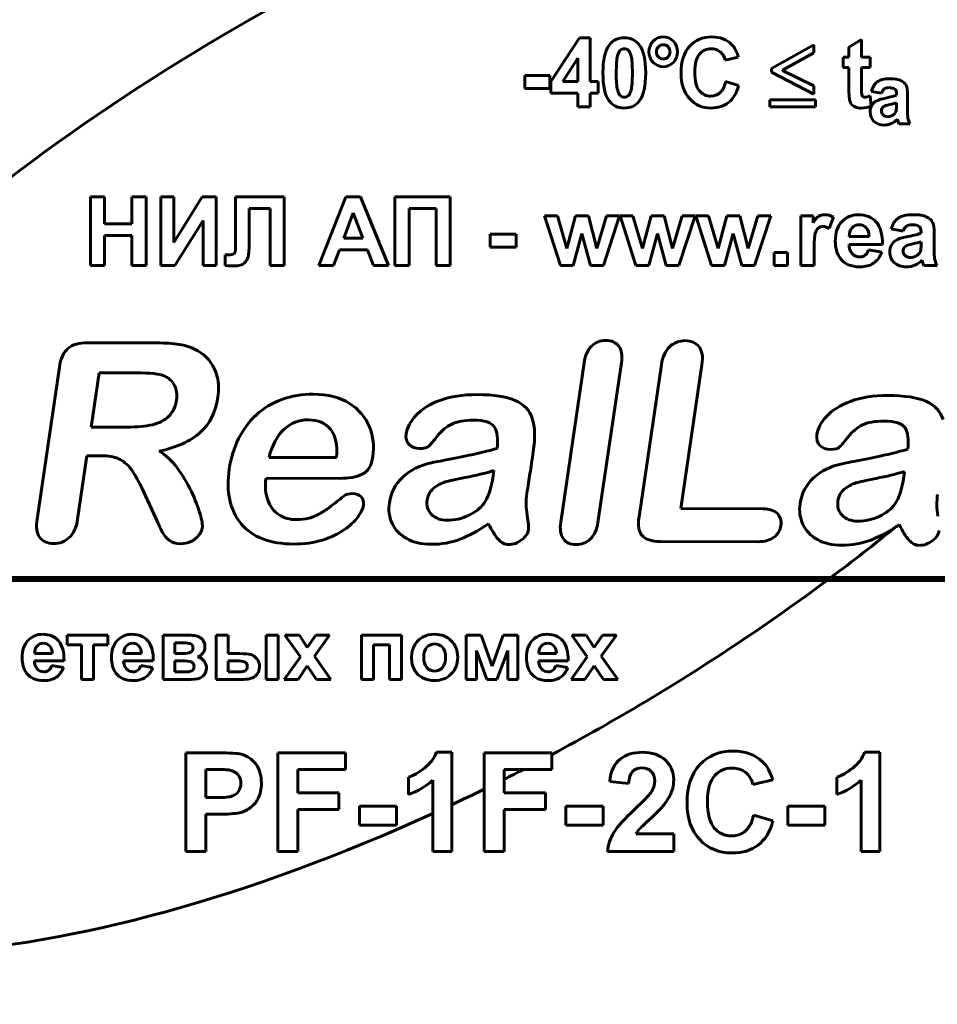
# Model space of a CAD drawing. Header units: millimetres. Extents: x -33 to 42, y -68 to 47.
# Tile 6 of 8: x -5 to 26, y -10 to 23. Entities that reach past the tile are written whole.
import ezdxf

# ---------------------------------------------------------------- set-up
doc = ezdxf.new("R2010")
doc.units = ezdxf.units.MM
doc.linetypes.add('K5LT_BASIC', pattern=[0])

msp = doc.modelspace()

# ---------------------------------------------------------------- linework, layer by layer
at = {"color": 150, "linetype": 'K5LT_BASIC', "lineweight": 60, "true_color": 0x0080ff}
for p, q in [((13.781, 22.421), (12.837, 20.972)), ((14.133, 22.421), (13.781, 22.421)), ((14.133, 20.973), (14.133, 22.421)), ((23.135, 22.37), (22.718, 22.112)), ((23.135, 21.785), (23.135, 22.37)), ((21.552, 22.194), (20.154, 21.4)), ((20.513, 21.35), (21.552, 21.926)), ((21.552, 21.926), (21.552, 22.194)), ((22.718, 22.112), (22.718, 21.785)), ((13.727, 21.751), (13.228, 20.973)), ((13.727, 20.973), (13.727, 21.751)), ((18.614, 21.676), (19.05, 21.785)), ((22.718, 21.785), (22.525, 21.785)), ((22.525, 21.785), (22.525, 21.438)), ((23.422, 21.785), (23.135, 21.785)), ((23.422, 21.438), (23.422, 21.785)), ((20.154, 21.4), (20.154, 21.28)), ((20.154, 21.28), (21.552, 20.557)), ((20.513, 21.343), (20.513, 21.35)), ((21.552, 20.829), (20.513, 21.343)), ((22.525, 21.438), (22.718, 21.438)), ((22.718, 21.438), (22.718, 20.715)), ((23.135, 20.769), (23.135, 21.438)), ((23.135, 21.438), (23.422, 21.438)), ((12.8, 21.177), (11.976, 21.177)), ((11.976, 21.177), (11.976, 20.741)), ((12.8, 20.741), (12.8, 21.177)), ((12.837, 20.972), (12.837, 20.591)), ((13.228, 20.973), (13.727, 20.973)), ((14.404, 20.973), (14.133, 20.973)), ((14.404, 20.591), (14.404, 20.973)), ((19.056, 20.836), (18.629, 20.973)), ((11.976, 20.741), (12.8, 20.741)), ((12.837, 20.591), (13.727, 20.591)), ((13.727, 20.591), (13.727, 20.133)), ((14.133, 20.591), (14.404, 20.591)), ((14.133, 20.133), (14.133, 20.591)), ((21.552, 20.557), (21.552, 20.829)), ((23.461, 20.645), (23.798, 20.583)), ((21.612, 20.369), (20.094, 20.369)), ((20.094, 20.369), (20.094, 20.133)), ((21.612, 20.133), (21.612, 20.369)), ((23.456, 20.157), (23.421, 20.496)), ((24.297, 20.56), (24.297, 20.521)), ((24.297, 20.191), (24.297, 20.269)), ((24.657, 20.049), (24.663, 20.502)), ((13.727, 20.133), (14.133, 20.133)), ((20.094, 20.133), (21.612, 20.133)), ((24.373, 19.567), (24.741, 19.567)), ((-1.965, 17.15), (-2.432, 17.15)), ((-2.432, 17.15), (-2.432, 14.871)), ((-1.965, 16.253), (-1.965, 17.15)), ((-1.055, 17.15), (-1.055, 16.253)), ((-0.588, 17.15), (-1.055, 17.15)), ((-0.588, 14.871), (-0.588, 17.15)), ((0.338, 17.15), (-0.097, 17.15)), ((-0.097, 17.15), (-0.097, 14.871)), ((1.273, 17.15), (0.338, 15.633)), ((0.338, 15.633), (0.338, 17.15)), ((1.738, 17.15), (1.273, 17.15)), ((1.738, 14.871), (1.738, 17.15)), ((3.997, 17.15), (2.38, 17.15)), ((2.38, 17.15), (2.38, 15.851)), ((3.997, 14.871), (3.997, 17.15)), ((6.034, 17.15), (5.137, 14.871)), ((6.528, 17.15), (6.034, 17.15)), ((7.453, 14.871), (6.528, 17.15)), ((9.5, 17.15), (7.665, 17.15)), ((7.665, 17.15), (7.665, 14.871)), ((9.5, 14.871), (9.5, 17.15)), ((2.837, 16.765), (3.53, 16.765)), ((2.837, 15.792), (2.837, 16.765)), ((3.53, 16.765), (3.53, 14.871)), ((8.133, 16.765), (9.033, 16.765)), ((8.133, 14.871), (8.133, 16.765)), ((9.033, 16.765), (9.033, 14.871)), ((0.367, 14.871), (1.302, 16.364)), ((1.302, 16.364), (1.302, 14.871)), ((6.277, 16.619), (5.966, 15.775)), ((6.598, 15.775), (6.277, 16.619)), ((13.05, 16.523), (12.62, 16.523)), ((12.62, 16.523), (13.149, 14.871)), ((13.363, 15.44), (13.05, 16.523)), ((13.652, 16.523), (13.363, 15.44)), ((14.078, 16.523), (13.652, 16.523)), ((14.356, 15.44), (14.078, 16.523)), ((14.676, 16.523), (14.356, 15.44)), ((14.575, 14.871), (15.112, 16.523)), ((15.112, 16.523), (14.676, 16.523)), ((15.128, 16.523), (15.657, 14.871)), ((15.558, 16.523), (15.128, 16.523)), ((15.871, 15.44), (15.558, 16.523)), ((16.16, 16.523), (15.871, 15.44)), ((16.587, 16.523), (16.16, 16.523)), ((16.864, 15.44), (16.587, 16.523)), ((17.184, 16.523), (16.864, 15.44)), ((17.083, 14.871), (17.621, 16.523)), ((17.621, 16.523), (17.184, 16.523)), ((18.066, 16.523), (17.636, 16.523)), ((17.636, 16.523), (18.165, 14.871)), ((18.38, 15.44), (18.066, 16.523)), ((18.668, 16.523), (18.38, 15.44)), ((19.095, 16.523), (18.668, 16.523)), ((19.373, 15.44), (19.095, 16.523)), ((19.692, 16.523), (19.373, 15.44)), ((19.591, 14.871), (20.129, 16.523)), ((20.129, 16.523), (19.692, 16.523)), ((21.53, 16.523), (21.121, 16.523)), ((21.121, 16.523), (21.121, 14.871)), ((21.53, 16.289), (21.53, 16.523)), ((22.067, 16.095), (22.204, 16.476)), ((-1.055, 16.253), (-1.965, 16.253)), ((24.117, 16.084), (24.517, 16.014)), ((-1.965, 14.871), (-1.965, 15.868)), ((-1.965, 15.868), (-1.055, 15.868)), ((-1.055, 15.868), (-1.055, 14.871)), ((2.38, 15.851), (2.382, 15.459)), ((5.966, 15.775), (6.598, 15.775)), ((10.818, 15.915), (10.818, 15.479)), ((11.689, 15.915), (10.818, 15.915)), ((11.689, 15.479), (11.689, 15.915)), ((13.579, 14.871), (13.863, 15.934)), ((13.863, 15.934), (14.15, 14.871)), ((16.087, 14.871), (16.371, 15.934)), ((16.371, 15.934), (16.659, 14.871)), ((18.596, 14.871), (18.879, 15.934)), ((18.879, 15.934), (19.167, 14.871)), ((22.729, 15.836), (23.388, 15.836)), ((25.11, 15.988), (25.11, 15.944)), ((25.539, 15.413), (25.546, 15.923)), ((5.632, 14.871), (5.824, 15.39)), ((5.824, 15.39), (6.75, 15.39)), ((6.75, 15.39), (6.949, 14.871)), ((10.818, 15.479), (11.689, 15.479)), ((21.562, 14.871), (21.562, 15.381)), ((22.72, 15.568), (23.826, 15.568)), ((23.804, 15.32), (23.362, 15.393)), ((25.11, 15.574), (25.11, 15.661)), ((2.135, 15.229), (2.031, 15.231)), ((2.031, 15.231), (2.031, 14.874)), ((20.241, 15.307), (20.241, 14.871)), ((20.682, 15.307), (20.241, 15.307)), ((20.682, 14.871), (20.682, 15.307)), ((-2.432, 14.871), (-1.965, 14.871)), ((-1.055, 14.871), (-0.588, 14.871)), ((-0.097, 14.871), (0.367, 14.871)), ((1.302, 14.871), (1.738, 14.871)), ((3.53, 14.871), (3.997, 14.871)), ((5.137, 14.871), (5.632, 14.871)), ((6.949, 14.871), (7.453, 14.871)), ((7.665, 14.871), (8.133, 14.871)), ((9.033, 14.871), (9.5, 14.871)), ((13.149, 14.871), (13.579, 14.871)), ((14.15, 14.871), (14.575, 14.871)), ((15.657, 14.871), (16.087, 14.871)), ((16.659, 14.871), (17.083, 14.871)), ((18.165, 14.871), (18.596, 14.871)), ((19.167, 14.871), (19.591, 14.871)), ((20.241, 14.871), (20.682, 14.871)), ((21.121, 14.871), (21.562, 14.871)), ((25.201, 14.871), (25.639, 14.871)), ((-0.332, 12.309), (-2.518, 12.314)), ((-3.461, 11.503), (-4.202, 6.466)), ((13.939, 11.648), (13.161, 6.361)), ((14.397, 6.358), (15.175, 11.645)), ((16.5, 11.58), (15.758, 6.538)), ((17.143, 6.813), (17.844, 11.577)), ((-2.144, 11.317), (-2.409, 9.517)), ((-0.903, 11.315), (-2.144, 11.317)), ((-2.409, 9.517), (-1.205, 9.515)), ((-2.858, 6.463), (-2.549, 8.566)), ((-2.549, 8.566), (-2.078, 8.565)), ((3.492, 8.513), (5.732, 8.508)), ((10.921, 7.903), (10.947, 8.076)), ((24.539, 7.873), (24.564, 8.047)), ((3.39, 7.821), (5.806, 7.816)), ((-0.677, 7.379), (-0.268, 6.494)), ((19.868, 6.807), (17.143, 6.813)), ((16.462, 5.724), (19.708, 5.717)), ((-17.265, 4.433), (21.991, 4.433)), ((22.125, 4.533), (-17.214, 4.533)), ((21.991, 4.433), (35.179, 4.433)), ((35.179, 4.533), (22.125, 4.533)), ((-1.857, 2.616), (-3.201, 2.616)), ((-3.201, 2.616), (-3.201, 2.302)), ((-1.857, 2.302), (-1.857, 2.616)), ((-0.023, 2.616), (-0.023, 1.148)), ((0.839, 2.616), (-0.023, 2.616)), ((1.739, 2.616), (1.739, 1.148)), ((2.131, 2.616), (1.739, 2.616)), ((2.131, 2.005), (2.131, 2.616)), ((3.791, 2.616), (3.398, 2.616)), ((3.398, 2.616), (3.398, 1.148)), ((3.791, 1.148), (3.791, 2.616)), ((4.496, 2.616), (4.016, 2.616)), ((4.016, 2.616), (4.529, 1.904)), ((4.758, 2.212), (4.496, 2.616)), ((5.037, 2.616), (4.758, 2.212)), ((4.994, 1.92), (5.498, 2.616)), ((5.498, 2.616), (5.037, 2.616)), ((7.878, 2.616), (6.557, 2.616)), ((6.557, 2.616), (6.557, 1.148)), ((7.878, 1.148), (7.878, 2.616)), ((10.52, 2.616), (10.03, 2.616)), ((10.03, 2.616), (10.03, 1.148)), ((10.885, 1.593), (10.52, 2.616)), ((11.257, 2.616), (10.885, 1.593)), ((11.744, 2.616), (11.257, 2.616)), ((11.744, 1.148), (11.744, 2.616)), ((14.007, 2.616), (13.527, 2.616)), ((13.527, 2.616), (14.04, 1.904)), ((14.27, 2.212), (14.007, 2.616)), ((14.549, 2.616), (14.27, 2.212)), ((14.505, 1.92), (15.009, 2.616)), ((15.009, 2.616), (14.549, 2.616)), ((-3.201, 2.302), (-2.726, 2.302)), ((-2.726, 2.302), (-2.726, 1.148)), ((-2.333, 2.302), (-1.857, 2.302)), ((-2.333, 1.148), (-2.333, 2.302)), ((0.625, 2.367), (0.37, 2.367)), ((0.37, 2.367), (0.37, 2.005)), ((6.95, 2.302), (7.486, 2.302)), ((6.95, 1.148), (6.95, 2.302)), ((7.486, 2.302), (7.486, 1.148)), ((-4.283, 2.005), (-3.697, 2.005)), ((-1.323, 2.005), (-0.737, 2.005)), ((0.37, 2.005), (0.625, 2.005)), ((2.527, 2.005), (2.131, 2.005)), ((10.365, 1.148), (10.365, 2.114)), ((10.365, 2.114), (10.711, 1.148)), ((11.048, 1.148), (11.409, 2.114)), ((11.409, 2.114), (11.409, 1.148)), ((12.435, 2.005), (13.021, 2.005)), ((-4.291, 1.767), (-3.307, 1.767)), ((-1.331, 1.767), (-0.347, 1.767)), ((0.572, 1.77), (0.37, 1.77)), ((0.37, 1.77), (0.37, 1.396)), ((2.131, 1.767), (2.131, 1.396)), ((2.387, 1.767), (2.131, 1.767)), ((4.529, 1.904), (3.993, 1.148)), ((5.544, 1.148), (4.994, 1.92)), ((12.428, 1.767), (13.411, 1.767)), ((14.04, 1.904), (13.504, 1.148)), ((15.055, 1.148), (14.505, 1.92)), ((-3.327, 1.546), (-3.72, 1.612)), ((-0.368, 1.546), (-0.76, 1.612)), ((0.37, 1.396), (0.682, 1.396)), ((2.131, 1.396), (2.498, 1.396)), ((4.454, 1.148), (4.758, 1.603)), ((4.758, 1.603), (5.065, 1.148)), ((13.391, 1.546), (12.998, 1.612)), ((13.965, 1.148), (14.27, 1.603)), ((14.27, 1.603), (14.576, 1.148)), ((-2.726, 1.148), (-2.333, 1.148)), ((-0.023, 1.148), (0.914, 1.148)), ((1.739, 1.148), (2.581, 1.148)), ((3.398, 1.148), (3.791, 1.148)), ((3.993, 1.148), (4.454, 1.148)), ((5.065, 1.148), (5.544, 1.148)), ((6.557, 1.148), (6.95, 1.148)), ((7.486, 1.148), (7.878, 1.148)), ((10.03, 1.148), (10.365, 1.148)), ((10.711, 1.148), (11.048, 1.148)), ((11.409, 1.148), (11.744, 1.148)), ((13.504, 1.148), (13.965, 1.148)), ((14.576, 1.148), (15.055, 1.148)), ((0.736, -1.284), (0.736, -4.551)), ((1.794, -1.284), (0.736, -1.284)), ((6.025, -1.284), (3.78, -1.284)), ((3.78, -1.284), (3.78, -4.551)), ((6.025, -1.836), (6.025, -1.284)), ((9.547, -1.265), (9.04, -1.265)), ((9.547, -3.005), (9.547, -1.265)), ((12.87, -1.284), (10.625, -1.284)), ((10.625, -1.284), (10.625, -2.488)), ((12.87, -1.339), (12.87, -1.284)), ((23.744, -1.265), (23.237, -1.265)), ((23.744, -4.551), (23.744, -1.265)), ((12.87, -1.836), (12.87, -1.339)), ((1.715, -1.836), (1.398, -1.836)), ((1.398, -1.836), (1.398, -2.767)), ((4.442, -1.836), (6.025, -1.836)), ((4.442, -2.611), (4.442, -1.836)), ((11.286, -1.836), (11.924, -1.836)), ((11.286, -2.16), (11.286, -1.836)), ((11.924, -1.836), (12.87, -1.836)), ((8.114, -2.091), (8.114, -2.662)), ((8.922, -2.185), (8.922, -3.294)), ((11.286, -2.611), (11.286, -2.16)), ((14.785, -2.234), (15.411, -2.296)), ((19.536, -2.338), (20.189, -2.182)), ((22.311, -2.091), (22.311, -2.662)), ((23.119, -2.185), (23.119, -4.551)), ((5.81, -2.611), (4.442, -2.611)), ((5.81, -3.164), (5.81, -2.611)), ((10.625, -2.488), (10.625, -4.551)), ((12.655, -2.611), (11.286, -2.611)), ((12.655, -3.164), (12.655, -2.611)), ((1.398, -2.767), (1.758, -2.767)), ((4.442, -3.164), (5.81, -3.164)), ((4.442, -4.551), (4.442, -3.164)), ((6.49, -3.054), (6.49, -3.679)), ((7.722, -3.054), (6.49, -3.054)), ((7.722, -3.679), (7.722, -3.054)), ((9.547, -4.551), (9.547, -3.005)), ((11.286, -3.164), (12.655, -3.164)), ((11.286, -4.551), (11.286, -3.164)), ((14.566, -3.054), (13.334, -3.054)), ((13.334, -3.054), (13.334, -3.679)), ((14.566, -3.679), (14.566, -3.054)), ((20.687, -3.054), (20.687, -3.679)), ((21.919, -3.054), (20.687, -3.054)), ((21.919, -3.679), (21.919, -3.054)), ((1.398, -3.319), (1.827, -3.319)), ((1.398, -4.551), (1.398, -3.319)), ((8.922, -3.294), (8.922, -4.551)), ((20.198, -3.542), (19.559, -3.346)), ((6.49, -3.679), (7.722, -3.679)), ((13.334, -3.679), (14.566, -3.679)), ((20.687, -3.679), (21.919, -3.679)), ((16.907, -3.971), (15.662, -3.971)), ((16.907, -4.551), (16.907, -3.971)), ((0.736, -4.551), (1.398, -4.551)), ((3.78, -4.551), (4.442, -4.551)), ((8.922, -4.551), (9.547, -4.551)), ((10.625, -4.551), (11.286, -4.551)), ((14.712, -4.551), (16.907, -4.551)), ((23.119, -4.551), (23.744, -4.551))]:
    msp.add_line(p, q, dxfattribs=at)
for points, knots in [([(36.079, 21.937), (36.492, 23.955), (36.261, 25.754), (31.285, 33.222), (16.14, 30.986), (-3.611, 19.175), (-7.967, 15.754), (-11.326, 12.328)], [0.6896931, 0.6896931, 0.6896931, 0.6896931, 0.75, 0.75, 1, 1, 1.0865, 1.0865, 1.0865, 1.0865]), ([(15.766, 22.187), (15.647, 22.345), (15.481, 22.424), (15.058, 22.424), (14.894, 22.346), (14.775, 22.19)], [0, 0, 0, 0, 1.5, 1.5, 3, 3, 3, 3]), ([(16.226, 22.309), (16.134, 22.213), (16.088, 22.095), (16.088, 21.958), (16.088, 21.822), (16.134, 21.705), (16.226, 21.608)], [0, 0, 0, 0, 2, 2, 2, 4, 4, 4, 4]), ([(15.403, 22.011), (15.364, 22.045), (15.32, 22.062), (15.22, 22.062), (15.175, 22.045), (15.137, 22.011)], [0, 0, 0, 0, 1.5, 1.5, 3, 3, 3, 3]), ([(16.401, 22.126), (16.357, 22.079), (16.335, 22.023), (16.335, 21.958), (16.335, 21.893), (16.357, 21.837), (16.401, 21.79)], [0, 0, 0, 0, 2, 2, 2, 4, 4, 4, 4]), ([(16.722, 22.126), (16.678, 22.172), (16.624, 22.195), (16.499, 22.195), (16.446, 22.172), (16.401, 22.126)], [0, 0, 0, 0, 1.5, 1.5, 3, 3, 3, 3]), ([(16.401, 21.79), (16.446, 21.744), (16.499, 21.721), (16.624, 21.721), (16.678, 21.744), (16.722, 21.79)], [0, 0, 0, 0, 1.5, 1.5, 3, 3, 3, 3]), ([(15.137, 20.504), (15.176, 20.471), (15.22, 20.454), (15.32, 20.454), (15.364, 20.471), (15.404, 20.505)], [0, 0, 0, 0, 1.5, 1.5, 3, 3, 3, 3]), ([(22.79, 20.234), (22.818, 20.192), (22.862, 20.158), (22.983, 20.105), (23.051, 20.092), (23.126, 20.092)], [0, 0, 0, 0, 1.5, 1.5, 3, 3, 3, 3]), ([(12.22, 9.798), (12.132, 10.073), (11.942, 10.273), (11.359, 10.527), (10.942, 10.592), (10.398, 10.593)], [0, 0, 0, 0, 1.5, 1.5, 3, 3, 3, 3]), ([(25.838, 9.768), (25.75, 10.043), (25.56, 10.243), (24.976, 10.497), (24.559, 10.562), (24.015, 10.563)], [0, 0, 0, 0, 1.5, 1.5, 3, 3, 3, 3]), ([(22.769, 10.369), (22.424, 10.239), (22.16, 10.074), (21.791, 9.669), (21.685, 9.46), (21.653, 9.247)], [0, 0, 0, 0, 1.5, 1.5, 3, 3, 3, 3]), ([(21.191, 6.29), (21.289, 6.078), (21.45, 5.911), (21.893, 5.663), (22.161, 5.6), (22.48, 5.6)], [0, 0, 0, 0, 1.5, 1.5, 3, 3, 3, 3]), ([(-17.265, 4.433), (-19.06, 0.901), (-19.377, -2.272), (-14.48, -9.622), (-3.27, -8.858), (8.922, -3.294)], [0.1544456, 0.1544456, 0.1544456, 0.1544456, 0.25, 0.25, 0.4598296, 0.4598296, 0.4598296, 0.4598296]), ([(12.87, -1.339), (13.907, -0.785), (14.947, -0.198), (15.984, 0.422), (18.121, 1.7), (20.13, 3.047), (21.991, 4.433)], [0.48233284, 0.48233284, 0.48233284, 0.48233284, 0.5, 0.5, 0.5, 0.53641054, 0.53641054, 0.53641054, 0.53641054]), ([(1.367, 2.232), (1.367, 2.361), (1.323, 2.457), (1.147, 2.584), (1.015, 2.616), (0.839, 2.616)], [0, 0, 0, 0, 1.5, 1.5, 3, 3, 3, 3]), ([(8.979, 2.647), (8.833, 2.647), (8.702, 2.615), (8.466, 2.487), (8.375, 2.396), (8.31, 2.274)], [0, 0, 0, 0, 1.5, 1.5, 3, 3, 3, 3]), ([(8.722, 2.214), (8.653, 2.136), (8.618, 2.025), (8.618, 1.733), (8.653, 1.621), (8.722, 1.544)], [0, 0, 0, 0, 1.5, 1.5, 3, 3, 3, 3]), ([(3.237, -2.289), (3.237, -2.029), (3.174, -1.817), (2.921, -1.488), (2.765, -1.382), (2.578, -1.332)], [0, 0, 0, 0, 1.5, 1.5, 3, 3, 3, 3])]:
    msp.add_open_spline(points, degree=3, knots=knots, dxfattribs=at)
for points in [[(16.562, 22.453), (16.431, 22.453), (16.319, 22.405), (16.226, 22.309)], [(16.897, 22.308), (16.804, 22.405), (16.692, 22.453), (16.562, 22.453)], [(17.036, 21.958), (17.036, 22.094), (16.99, 22.211), (16.897, 22.308)], [(18.175, 22.453), (17.869, 22.453), (17.622, 22.348), (17.434, 22.138)], [(18.826, 22.205), (18.659, 22.37), (18.442, 22.453), (18.175, 22.453)], [(19.05, 21.785), (19, 21.968), (18.926, 22.108), (18.826, 22.205)], [(14.775, 22.19), (14.632, 22.002), (14.561, 21.692), (14.561, 21.262)], [(15.137, 22.011), (15.098, 21.977), (15.067, 21.917), (15.046, 21.829)], [(15.499, 21.81), (15.473, 21.91), (15.441, 21.977), (15.403, 22.011)], [(15.979, 21.257), (15.979, 21.69), (15.908, 22.001), (15.766, 22.187)], [(16.789, 21.958), (16.789, 22.023), (16.767, 22.079), (16.722, 22.126)], [(16.722, 21.79), (16.767, 21.837), (16.789, 21.893), (16.789, 21.958)], [(16.897, 21.608), (16.99, 21.705), (17.036, 21.822), (17.036, 21.958)], [(17.434, 22.138), (17.247, 21.928), (17.153, 21.633), (17.153, 21.254)], [(17.607, 21.288), (17.607, 21.559), (17.658, 21.755), (17.759, 21.876)], [(17.759, 21.876), (17.859, 21.998), (17.991, 22.058), (18.153, 22.058)], [(18.153, 22.058), (18.27, 22.058), (18.37, 22.024), (18.452, 21.956)], [(18.452, 21.956), (18.534, 21.888), (18.588, 21.794), (18.614, 21.676)], [(15.046, 21.829), (15.017, 21.716), (15.003, 21.525), (15.003, 21.257)], [(15.537, 21.257), (15.537, 21.525), (15.524, 21.709), (15.499, 21.81)], [(16.226, 21.608), (16.319, 21.511), (16.431, 21.463), (16.562, 21.463)], [(16.562, 21.463), (16.692, 21.463), (16.804, 21.511), (16.897, 21.608)], [(14.561, 21.262), (14.561, 20.824), (14.626, 20.519), (14.756, 20.348)], [(15.003, 21.257), (15.003, 20.989), (15.016, 20.805), (15.041, 20.705)], [(15.494, 20.687), (15.522, 20.799), (15.537, 20.989), (15.537, 21.257)], [(15.764, 20.325), (15.907, 20.514), (15.979, 20.825), (15.979, 21.257)], [(17.153, 21.254), (17.153, 20.895), (17.246, 20.612), (17.433, 20.405)], [(17.756, 20.673), (17.657, 20.795), (17.607, 21), (17.607, 21.288)], [(18.629, 20.973), (18.592, 20.806), (18.531, 20.684), (18.447, 20.606)], [(23.658, 20.963), (23.565, 20.895), (23.499, 20.788), (23.461, 20.645)], [(24.071, 21.067), (23.888, 21.067), (23.75, 21.032), (23.658, 20.963)], [(24.442, 21.005), (24.36, 21.046), (24.237, 21.067), (24.071, 21.067)], [(24.613, 20.849), (24.58, 20.912), (24.523, 20.964), (24.442, 21.005)], [(15.041, 20.705), (15.067, 20.604), (15.099, 20.538), (15.137, 20.504)], [(15.404, 20.505), (15.442, 20.539), (15.473, 20.599), (15.494, 20.687)], [(18.144, 20.489), (17.985, 20.489), (17.856, 20.55), (17.756, 20.673)], [(18.447, 20.606), (18.363, 20.528), (18.261, 20.489), (18.144, 20.489)], [(18.728, 20.277), (18.881, 20.399), (18.99, 20.585), (19.056, 20.836)], [(22.718, 20.715), (22.718, 20.559), (22.722, 20.456), (22.731, 20.406)], [(23.144, 20.532), (23.138, 20.554), (23.135, 20.633), (23.135, 20.769)], [(23.798, 20.583), (23.821, 20.652), (23.851, 20.701), (23.888, 20.728)], [(23.888, 20.728), (23.925, 20.756), (23.977, 20.77), (24.043, 20.77)], [(24.043, 20.77), (24.141, 20.77), (24.208, 20.754), (24.244, 20.721)], [(24.244, 20.721), (24.279, 20.689), (24.297, 20.635), (24.297, 20.56)], [(24.663, 20.502), (24.663, 20.671), (24.646, 20.786), (24.613, 20.849)], [(14.756, 20.348), (14.886, 20.177), (15.057, 20.092), (15.27, 20.092)], [(15.27, 20.092), (15.481, 20.092), (15.646, 20.17), (15.764, 20.325)], [(17.433, 20.405), (17.62, 20.198), (17.858, 20.095), (18.149, 20.095)], [(18.149, 20.095), (18.383, 20.095), (18.576, 20.156), (18.728, 20.277)], [(22.731, 20.406), (22.742, 20.333), (22.761, 20.277), (22.79, 20.234)], [(23.181, 20.476), (23.161, 20.491), (23.149, 20.51), (23.144, 20.532)], [(23.252, 20.454), (23.224, 20.454), (23.2, 20.462), (23.181, 20.476)], [(23.421, 20.496), (23.347, 20.468), (23.291, 20.454), (23.252, 20.454)], [(23.64, 20.335), (23.571, 20.3), (23.518, 20.25), (23.48, 20.186)], [(23.936, 20.425), (23.807, 20.399), (23.708, 20.369), (23.64, 20.335)], [(24.297, 20.521), (24.23, 20.491), (24.109, 20.459), (23.936, 20.425)], [(24.297, 20.269), (24.249, 20.252), (24.174, 20.232), (24.07, 20.209)], [(23.126, 20.092), (23.249, 20.092), (23.359, 20.113), (23.456, 20.157)], [(23.48, 20.186), (23.442, 20.121), (23.423, 20.047), (23.423, 19.964)], [(23.423, 19.964), (23.423, 19.839), (23.465, 19.735), (23.548, 19.653)], [(23.868, 20.142), (23.819, 20.106), (23.795, 20.06), (23.795, 20.005)], [(23.795, 20.005), (23.795, 19.95), (23.814, 19.904), (23.853, 19.864)], [(24.07, 20.209), (23.967, 20.186), (23.899, 20.164), (23.868, 20.142)], [(24.194, 19.874), (24.238, 19.909), (24.268, 19.951), (24.282, 20.002)], [(24.282, 20.002), (24.292, 20.035), (24.297, 20.099), (24.297, 20.191)], [(24.675, 19.764), (24.663, 19.825), (24.657, 19.92), (24.657, 20.049)], [(23.548, 19.653), (23.631, 19.571), (23.745, 19.53), (23.89, 19.53)], [(23.853, 19.864), (23.892, 19.825), (23.941, 19.805), (24.002, 19.805)], [(24.002, 19.805), (24.068, 19.805), (24.133, 19.828), (24.194, 19.874)], [(24.12, 19.579), (24.193, 19.612), (24.26, 19.66), (24.324, 19.725)], [(24.324, 19.725), (24.327, 19.718), (24.331, 19.703), (24.337, 19.68)], [(24.337, 19.68), (24.351, 19.63), (24.363, 19.592), (24.373, 19.567)], [(24.741, 19.567), (24.709, 19.637), (24.687, 19.702), (24.675, 19.764)], [(23.89, 19.53), (23.971, 19.53), (24.048, 19.547), (24.12, 19.579)], [(21.72, 16.507), (21.664, 16.472), (21.6, 16.4), (21.53, 16.289)], [(21.912, 16.558), (21.841, 16.558), (21.777, 16.541), (21.72, 16.507)], [(22.204, 16.476), (22.11, 16.531), (22.013, 16.558), (21.912, 16.558)], [(22.483, 16.325), (22.338, 16.17), (22.266, 15.956), (22.266, 15.682)], [(23.032, 16.558), (22.811, 16.558), (22.627, 16.481), (22.483, 16.325)], [(23.621, 16.315), (23.477, 16.477), (23.28, 16.558), (23.032, 16.558)], [(24.35, 16.442), (24.24, 16.364), (24.162, 16.245), (24.117, 16.084)], [(24.842, 16.558), (24.625, 16.558), (24.461, 16.519), (24.35, 16.442)], [(25.283, 16.489), (25.186, 16.535), (25.039, 16.558), (24.842, 16.558)], [(25.487, 16.314), (25.447, 16.385), (25.379, 16.443), (25.283, 16.489)], [(21.599, 15.934), (21.624, 16.022), (21.658, 16.082), (21.701, 16.116)], [(21.701, 16.116), (21.744, 16.15), (21.797, 16.167), (21.859, 16.167)], [(21.859, 16.167), (21.923, 16.167), (21.992, 16.143), (22.067, 16.095)], [(22.821, 16.119), (22.758, 16.05), (22.727, 15.955), (22.729, 15.836)], [(23.059, 16.224), (22.963, 16.224), (22.884, 16.189), (22.821, 16.119)], [(23.289, 16.125), (23.226, 16.191), (23.15, 16.224), (23.059, 16.224)], [(23.388, 15.836), (23.385, 15.962), (23.352, 16.059), (23.289, 16.125)], [(23.826, 15.568), (23.833, 15.904), (23.764, 16.152), (23.621, 16.315)], [(24.517, 16.014), (24.545, 16.092), (24.58, 16.146), (24.625, 16.177)], [(24.625, 16.177), (24.669, 16.209), (24.73, 16.224), (24.809, 16.224)], [(24.809, 16.224), (24.925, 16.224), (25.005, 16.206), (25.048, 16.17)], [(25.048, 16.17), (25.089, 16.133), (25.11, 16.073), (25.11, 15.988)], [(25.546, 15.923), (25.546, 16.113), (25.526, 16.243), (25.487, 16.314)], [(2.808, 15.209), (2.827, 15.319), (2.837, 15.514), (2.837, 15.792)], [(21.562, 15.381), (21.562, 15.661), (21.575, 15.846), (21.599, 15.934)], [(22.266, 15.682), (22.266, 15.452), (22.321, 15.262), (22.431, 15.112)], [(24.329, 15.735), (24.248, 15.696), (24.185, 15.64), (24.14, 15.567)], [(24.681, 15.837), (24.528, 15.808), (24.411, 15.774), (24.329, 15.735)], [(25.11, 15.944), (25.031, 15.911), (24.887, 15.875), (24.681, 15.837)], [(2.382, 15.459), (2.382, 15.358), (2.365, 15.294), (2.331, 15.268)], [(22.827, 15.266), (22.759, 15.338), (22.724, 15.439), (22.72, 15.568)], [(23.362, 15.393), (23.338, 15.311), (23.302, 15.251), (23.255, 15.214)], [(24.14, 15.567), (24.095, 15.494), (24.072, 15.411), (24.072, 15.318)], [(24.6, 15.518), (24.543, 15.477), (24.514, 15.426), (24.514, 15.364)], [(24.514, 15.364), (24.514, 15.303), (24.537, 15.25), (24.583, 15.206)], [(24.841, 15.594), (24.719, 15.568), (24.638, 15.542), (24.6, 15.518)], [(25.11, 15.661), (25.054, 15.642), (24.964, 15.62), (24.841, 15.594)], [(24.988, 15.216), (25.041, 15.256), (25.076, 15.304), (25.093, 15.361)], [(25.093, 15.361), (25.105, 15.398), (25.11, 15.469), (25.11, 15.574)], [(25.56, 15.093), (25.546, 15.162), (25.539, 15.269), (25.539, 15.413)], [(2.331, 15.268), (2.298, 15.242), (2.232, 15.229), (2.135, 15.229)], [(2.671, 14.951), (2.744, 15.013), (2.789, 15.099), (2.808, 15.209)], [(22.431, 15.112), (22.57, 14.924), (22.786, 14.83), (23.077, 14.83)], [(23.081, 15.158), (22.98, 15.158), (22.895, 15.194), (22.827, 15.266)], [(23.255, 15.214), (23.208, 15.176), (23.15, 15.158), (23.081, 15.158)], [(23.536, 14.955), (23.658, 15.039), (23.747, 15.16), (23.804, 15.32)], [(24.072, 15.318), (24.072, 15.177), (24.121, 15.06), (24.22, 14.968)], [(24.583, 15.206), (24.629, 15.161), (24.688, 15.139), (24.759, 15.139)], [(24.759, 15.139), (24.839, 15.139), (24.915, 15.165), (24.988, 15.216)], [(24.901, 14.885), (24.987, 14.922), (25.067, 14.976), (25.143, 15.05)], [(25.143, 15.05), (25.146, 15.042), (25.151, 15.025), (25.158, 14.999)], [(25.639, 14.871), (25.601, 14.95), (25.574, 15.024), (25.56, 15.093)], [(2.031, 14.874), (2.175, 14.864), (2.273, 14.859), (2.328, 14.859)], [(2.328, 14.859), (2.484, 14.859), (2.598, 14.889), (2.671, 14.951)], [(23.077, 14.83), (23.26, 14.83), (23.413, 14.872), (23.536, 14.955)], [(24.22, 14.968), (24.319, 14.876), (24.455, 14.83), (24.626, 14.83)], [(24.626, 14.83), (24.723, 14.83), (24.815, 14.849), (24.901, 14.885)], [(25.158, 14.999), (25.175, 14.943), (25.189, 14.9), (25.201, 14.871)], [(-3.175, 12.123), (-3.324, 11.995), (-3.419, 11.788), (-3.461, 11.503)], [(-2.518, 12.314), (-2.807, 12.314), (-3.026, 12.251), (-3.175, 12.123)], [(0.436, 12.269), (0.225, 12.296), (-0.031, 12.308), (-0.332, 12.309)], [(0.993, 12.114), (0.833, 12.192), (0.647, 12.244), (0.436, 12.269)], [(1.491, 11.742), (1.354, 11.903), (1.189, 12.027), (0.993, 12.114)], [(14.186, 12.201), (14.058, 12.076), (13.975, 11.892), (13.939, 11.648)], [(14.66, 12.387), (14.471, 12.388), (14.314, 12.326), (14.186, 12.201)], [(15.085, 12.201), (14.987, 12.324), (14.847, 12.387), (14.66, 12.387)], [(15.175, 11.645), (15.211, 11.892), (15.181, 12.077), (15.085, 12.201)], [(16.773, 12.182), (16.631, 12.048), (16.539, 11.847), (16.5, 11.58)], [(17.284, 12.382), (17.085, 12.382), (16.914, 12.315), (16.773, 12.182)], [(17.745, 12.183), (17.639, 12.315), (17.485, 12.381), (17.284, 12.382)], [(17.844, 11.577), (17.884, 11.847), (17.85, 12.05), (17.745, 12.183)], [(1.772, 11.181), (1.721, 11.394), (1.627, 11.58), (1.491, 11.742)], [(0.009, 11.215), (-0.137, 11.281), (-0.441, 11.314), (-0.903, 11.315)], [(0.353, 10.903), (0.28, 11.042), (0.166, 11.146), (0.009, 11.215)], [(1.798, 10.504), (1.833, 10.743), (1.824, 10.969), (1.772, 11.181)], [(0.423, 10.423), (0.449, 10.604), (0.427, 10.764), (0.353, 10.903)], [(1.207, 9.336), (1.529, 9.626), (1.726, 10.016), (1.798, 10.504)], [(4.959, 10.605), (4.588, 10.606), (4.241, 10.547), (3.919, 10.43)], [(6.156, 10.301), (5.841, 10.503), (5.442, 10.604), (4.959, 10.605)], [(10.398, 10.593), (9.911, 10.594), (9.497, 10.53), (9.152, 10.399)], [(24.015, 10.563), (23.529, 10.565), (23.114, 10.5), (22.769, 10.369)], [(0.168, 9.876), (0.303, 10.008), (0.388, 10.19), (0.423, 10.423)], [(3.919, 10.43), (3.596, 10.314), (3.315, 10.145), (3.074, 9.926)], [(6.819, 9.52), (6.692, 9.839), (6.473, 10.099), (6.156, 10.301)], [(9.152, 10.399), (8.806, 10.269), (8.543, 10.103), (8.358, 9.901)], [(-0.378, 9.595), (-0.15, 9.65), (0.032, 9.744), (0.168, 9.876)], [(3.074, 9.926), (2.834, 9.706), (2.637, 9.442), (2.483, 9.135)], [(8.358, 9.901), (8.174, 9.698), (8.067, 9.49), (8.036, 9.276)], [(12.253, 8.708), (12.32, 9.16), (12.308, 9.525), (12.22, 9.798)], [(-1.205, 9.515), (-0.883, 9.514), (-0.607, 9.541), (-0.378, 9.595)], [(4.794, 9.756), (4.485, 9.757), (4.217, 9.652), (3.989, 9.444)], [(5.528, 9.444), (5.361, 9.651), (5.116, 9.755), (4.794, 9.756)], [(6.933, 8.545), (6.982, 8.876), (6.943, 9.201), (6.819, 9.52)], [(9.081, 9.228), (9.22, 9.402), (9.375, 9.53), (9.546, 9.616)], [(9.546, 9.616), (9.717, 9.703), (9.959, 9.745), (10.273, 9.744)], [(10.273, 9.744), (10.639, 9.743), (10.868, 9.668), (10.963, 9.517)], [(10.963, 9.517), (11.057, 9.367), (11.087, 9.131), (11.055, 8.809)], [(22.699, 9.199), (22.837, 9.372), (22.992, 9.5), (23.164, 9.587)], [(23.164, 9.587), (23.334, 9.673), (23.577, 9.715), (23.89, 9.714)], [(23.89, 9.714), (24.256, 9.714), (24.485, 9.638), (24.58, 9.487)], [(24.58, 9.487), (24.674, 9.338), (24.704, 9.101), (24.672, 8.78)], [(-0.154, 8.718), (0.431, 8.839), (0.884, 9.044), (1.207, 9.336)], [(3.989, 9.444), (3.76, 9.234), (3.594, 8.923), (3.492, 8.513)], [(5.732, 8.508), (5.764, 8.925), (5.695, 9.237), (5.528, 9.444)], [(8.036, 9.276), (8.016, 9.139), (8.049, 9.026), (8.138, 8.939)], [(8.792, 8.888), (8.846, 8.942), (8.943, 9.056), (9.081, 9.228)], [(21.653, 9.247), (21.633, 9.11), (21.666, 8.997), (21.755, 8.91)], [(22.409, 8.858), (22.463, 8.913), (22.561, 9.027), (22.699, 9.199)], [(2.483, 9.135), (2.328, 8.827), (2.225, 8.492), (2.172, 8.132)], [(8.138, 8.939), (8.225, 8.851), (8.339, 8.806), (8.478, 8.806)], [(8.478, 8.806), (8.631, 8.806), (8.736, 8.833), (8.792, 8.888)], [(21.755, 8.91), (21.843, 8.821), (21.957, 8.777), (22.096, 8.776)], [(22.096, 8.776), (22.249, 8.776), (22.353, 8.803), (22.409, 8.858)], [(-2.078, 8.565), (-1.84, 8.565), (-1.647, 8.532), (-1.5, 8.469)], [(0.448, 8.162), (0.266, 8.406), (0.065, 8.593), (-0.154, 8.718)], [(6.578, 7.95), (6.77, 8.041), (6.888, 8.239), (6.933, 8.545)], [(10.305, 8.62), (10.075, 8.569), (9.801, 8.513), (9.481, 8.45)], [(11.055, 8.809), (10.784, 8.735), (10.534, 8.673), (10.305, 8.62)], [(12.143, 7.981), (12.174, 8.179), (12.211, 8.423), (12.253, 8.708)], [(23.923, 8.591), (23.693, 8.539), (23.419, 8.484), (23.099, 8.42)], [(24.672, 8.78), (24.402, 8.706), (24.152, 8.644), (23.923, 8.591)], [(-1.5, 8.469), (-1.351, 8.407), (-1.214, 8.29), (-1.086, 8.121)], [(0.915, 7.382), (0.785, 7.658), (0.629, 7.917), (0.448, 8.162)], [(8.88, 8.331), (8.493, 8.252), (8.176, 8.095), (7.926, 7.86)], [(9.481, 8.45), (9.16, 8.388), (8.96, 8.349), (8.88, 8.331)], [(22.497, 8.301), (22.11, 8.223), (21.793, 8.065), (21.544, 7.831)], [(23.099, 8.42), (22.778, 8.358), (22.577, 8.319), (22.497, 8.301)], [(-1.086, 8.121), (-0.96, 7.951), (-0.823, 7.704), (-0.677, 7.379)], [(2.172, 8.132), (2.059, 7.367), (2.191, 6.76), (2.565, 6.312)], [(5.806, 7.816), (6.129, 7.815), (6.387, 7.861), (6.578, 7.95)], [(7.926, 7.86), (7.677, 7.625), (7.529, 7.341), (7.48, 7.007)], [(10.127, 7.871), (9.77, 7.798), (9.523, 7.746), (9.385, 7.711)], [(10.947, 8.076), (10.757, 8.011), (10.482, 7.943), (10.127, 7.871)], [(10.62, 6.991), (10.759, 7.176), (10.859, 7.479), (10.921, 7.903)], [(12.039, 7.315), (12.078, 7.559), (12.112, 7.781), (12.143, 7.981)], [(23.744, 7.841), (23.388, 7.769), (23.14, 7.716), (23.002, 7.681)], [(24.564, 8.047), (24.374, 7.981), (24.1, 7.913), (23.744, 7.841)], [(24.238, 6.962), (24.376, 7.146), (24.476, 7.449), (24.539, 7.873)], [(3.452, 7.088), (3.374, 7.3), (3.352, 7.544), (3.39, 7.821)], [(8.975, 7.51), (8.84, 7.412), (8.76, 7.273), (8.733, 7.095)], [(9.385, 7.711), (9.247, 7.678), (9.111, 7.611), (8.975, 7.51)], [(21.544, 7.831), (21.294, 7.595), (21.146, 7.312), (21.097, 6.978)], [(23.002, 7.681), (22.865, 7.648), (22.728, 7.581), (22.593, 7.481)], [(1.203, 6.635), (1.14, 6.857), (1.044, 7.105), (0.915, 7.382)], [(5.97, 7.23), (5.795, 7.087), (5.653, 6.975), (5.543, 6.891)], [(6.252, 7.31), (6.135, 7.311), (6.041, 7.284), (5.97, 7.23)], [(6.546, 7.206), (6.477, 7.275), (6.379, 7.31), (6.252, 7.31)], [(6.621, 6.916), (6.639, 7.041), (6.613, 7.137), (6.546, 7.206)], [(12.049, 6.598), (12.008, 6.847), (12.005, 7.086), (12.039, 7.315)], [(22.593, 7.481), (22.458, 7.382), (22.377, 7.243), (22.351, 7.065)], [(25.666, 6.568), (25.626, 6.817), (25.622, 7.056), (25.656, 7.285)], [(3.821, 6.61), (3.654, 6.717), (3.531, 6.876), (3.452, 7.088)], [(5.543, 6.891), (5.435, 6.808), (5.319, 6.73), (5.192, 6.657)], [(6.433, 6.53), (6.541, 6.677), (6.605, 6.807), (6.621, 6.916)], [(7.48, 7.007), (7.443, 6.761), (7.475, 6.532), (7.573, 6.32)], [(8.733, 7.095), (8.706, 6.909), (8.754, 6.752), (8.877, 6.622)], [(10.105, 6.584), (10.327, 6.689), (10.499, 6.826), (10.62, 6.991)], [(21.097, 6.978), (21.061, 6.731), (21.092, 6.502), (21.191, 6.29)], [(22.351, 7.065), (22.323, 6.879), (22.371, 6.722), (22.494, 6.592)], [(23.722, 6.554), (23.944, 6.659), (24.116, 6.796), (24.238, 6.962)], [(1.278, 6.178), (1.29, 6.26), (1.265, 6.413), (1.203, 6.635)], [(4.401, 6.447), (4.181, 6.448), (3.987, 6.501), (3.821, 6.61)], [(5.192, 6.657), (5.067, 6.584), (4.94, 6.531), (4.813, 6.498)], [(5.973, 6.107), (6.171, 6.242), (6.323, 6.383), (6.433, 6.53)], [(8.877, 6.622), (9, 6.492), (9.176, 6.427), (9.405, 6.427)], [(9.405, 6.427), (9.649, 6.426), (9.882, 6.479), (10.105, 6.584)], [(12.093, 6.118), (12.103, 6.189), (12.09, 6.349), (12.049, 6.598)], [(15.758, 6.538), (15.716, 6.253), (15.749, 6.046), (15.858, 5.917)], [(20.344, 6.649), (20.243, 6.754), (20.084, 6.806), (19.868, 6.807)], [(20.461, 6.256), (20.484, 6.413), (20.446, 6.545), (20.344, 6.649)], [(22.494, 6.592), (22.617, 6.462), (22.793, 6.398), (23.022, 6.397)], [(23.022, 6.397), (23.266, 6.397), (23.499, 6.45), (23.722, 6.554)], [(-4.202, 6.466), (-4.241, 6.201), (-4.212, 6.001), (-4.115, 5.863)], [(-3.134, 5.852), (-2.991, 5.983), (-2.899, 6.187), (-2.858, 6.463)], [(-0.268, 6.494), (-0.173, 6.285), (-0.095, 6.126), (-0.037, 6.019)], [(2.565, 6.312), (2.94, 5.865), (3.525, 5.641), (4.319, 5.639)], [(4.813, 6.498), (4.686, 6.463), (4.549, 6.447), (4.401, 6.447)], [(7.573, 6.32), (7.672, 6.108), (7.833, 5.941), (8.054, 5.817)], [(9.827, 5.799), (10.122, 5.913), (10.436, 6.085), (10.769, 6.313)], [(10.769, 6.313), (10.875, 6.088), (10.98, 5.919), (11.088, 5.801)], [(13.161, 6.361), (13.126, 6.123), (13.156, 5.94), (13.25, 5.812)], [(14.14, 5.804), (14.274, 5.927), (14.36, 6.111), (14.397, 6.358)], [(20.232, 5.865), (20.361, 5.966), (20.437, 6.095), (20.461, 6.256)], [(24.24, 6.186), (24.289, 6.217), (24.337, 6.249), (24.387, 6.283)], [(24.387, 6.283), (24.493, 6.059), (24.598, 5.889), (24.705, 5.772)], [(-0.037, 6.019), (0.022, 5.912), (0.096, 5.824), (0.188, 5.753)], [(0.899, 5.72), (1.003, 5.77), (1.089, 5.837), (1.157, 5.921)], [(1.157, 5.921), (1.225, 6.006), (1.266, 6.091), (1.278, 6.178)], [(5.259, 5.771), (5.54, 5.859), (5.777, 5.971), (5.973, 6.107)], [(11.865, 5.777), (11.999, 5.879), (12.074, 5.993), (12.093, 6.118)], [(15.858, 5.917), (15.968, 5.789), (16.17, 5.725), (16.462, 5.724)], [(22.125, 4.533), (22.853, 5.078), (23.559, 5.63), (24.24, 6.186)], [(23.444, 5.77), (23.696, 5.867), (23.961, 6.006), (24.24, 6.186)], [(25.482, 5.747), (25.616, 5.849), (25.692, 5.963), (25.71, 6.088)], [(-4.115, 5.863), (-4.018, 5.726), (-3.861, 5.657), (-3.648, 5.657)], [(-3.648, 5.657), (-3.448, 5.656), (-3.277, 5.721), (-3.134, 5.852)], [(0.188, 5.753), (0.28, 5.683), (0.403, 5.648), (0.553, 5.647)], [(0.553, 5.647), (0.679, 5.647), (0.794, 5.671), (0.899, 5.72)], [(4.319, 5.639), (4.665, 5.638), (4.979, 5.682), (5.259, 5.771)], [(8.054, 5.817), (8.275, 5.693), (8.544, 5.63), (8.862, 5.629)], [(8.862, 5.629), (9.208, 5.629), (9.53, 5.686), (9.827, 5.799)], [(11.088, 5.801), (11.194, 5.684), (11.311, 5.624), (11.437, 5.624)], [(11.437, 5.624), (11.587, 5.623), (11.731, 5.675), (11.865, 5.777)], [(13.25, 5.812), (13.344, 5.683), (13.481, 5.619), (13.663, 5.619)], [(13.663, 5.619), (13.847, 5.618), (14.006, 5.681), (14.14, 5.804)], [(19.708, 5.717), (19.927, 5.716), (20.103, 5.766), (20.232, 5.865)], [(22.48, 5.6), (22.826, 5.599), (23.148, 5.656), (23.444, 5.77)], [(24.705, 5.772), (24.812, 5.654), (24.928, 5.594), (25.055, 5.594)], [(25.055, 5.594), (25.205, 5.594), (25.348, 5.645), (25.482, 5.747)], [(-4.013, 2.647), (-4.21, 2.647), (-4.373, 2.578), (-4.502, 2.44)], [(-3.49, 2.43), (-3.618, 2.575), (-3.793, 2.647), (-4.013, 2.647)], [(-1.054, 2.647), (-1.25, 2.647), (-1.413, 2.578), (-1.542, 2.44)], [(-0.531, 2.43), (-0.659, 2.575), (-0.833, 2.647), (-1.054, 2.647)], [(9.532, 2.43), (9.388, 2.575), (9.204, 2.647), (8.979, 2.647)], [(12.705, 2.647), (12.508, 2.647), (12.345, 2.578), (12.217, 2.44)], [(13.228, 2.43), (13.1, 2.575), (12.926, 2.647), (12.705, 2.647)], [(-4.502, 2.44), (-4.63, 2.302), (-4.695, 2.111), (-4.695, 1.868)], [(-3.989, 2.35), (-4.075, 2.35), (-4.145, 2.319), (-4.201, 2.257)], [(-3.785, 2.262), (-3.841, 2.321), (-3.909, 2.35), (-3.989, 2.35)], [(-3.307, 1.767), (-3.302, 2.065), (-3.363, 2.286), (-3.49, 2.43)], [(-1.542, 2.44), (-1.67, 2.302), (-1.735, 2.111), (-1.735, 1.868)], [(-1.029, 2.35), (-1.115, 2.35), (-1.185, 2.319), (-1.241, 2.257)], [(-0.825, 2.262), (-0.881, 2.321), (-0.949, 2.35), (-1.029, 2.35)], [(-0.347, 1.767), (-0.342, 2.065), (-0.403, 2.286), (-0.531, 2.43)], [(0.897, 2.327), (0.846, 2.354), (0.756, 2.367), (0.625, 2.367)], [(0.974, 2.195), (0.974, 2.257), (0.949, 2.301), (0.897, 2.327)], [(8.981, 2.33), (8.879, 2.33), (8.793, 2.291), (8.722, 2.214)], [(9.239, 2.214), (9.17, 2.291), (9.084, 2.33), (8.981, 2.33)], [(9.747, 1.883), (9.747, 2.104), (9.675, 2.286), (9.532, 2.43)], [(12.217, 2.44), (12.088, 2.302), (12.024, 2.111), (12.024, 1.868)], [(12.729, 2.35), (12.644, 2.35), (12.573, 2.319), (12.517, 2.257)], [(12.933, 2.262), (12.878, 2.321), (12.81, 2.35), (12.729, 2.35)], [(13.411, 1.767), (13.417, 2.065), (13.356, 2.286), (13.228, 2.43)], [(-4.201, 2.257), (-4.257, 2.195), (-4.284, 2.111), (-4.283, 2.005)], [(-3.697, 2.005), (-3.7, 2.117), (-3.729, 2.203), (-3.785, 2.262)], [(-1.241, 2.257), (-1.297, 2.195), (-1.324, 2.111), (-1.323, 2.005)], [(-0.737, 2.005), (-0.74, 2.117), (-0.769, 2.203), (-0.825, 2.262)], [(0.625, 2.005), (0.748, 2.005), (0.837, 2.02), (0.892, 2.05)], [(0.892, 2.05), (0.947, 2.081), (0.974, 2.129), (0.974, 2.195)], [(1.114, 1.896), (1.186, 1.917), (1.247, 1.957), (1.295, 2.018)], [(1.295, 2.018), (1.343, 2.079), (1.367, 2.15), (1.367, 2.232)], [(2.882, 1.972), (2.801, 1.994), (2.682, 2.005), (2.527, 2.005)], [(3.09, 1.831), (3.033, 1.903), (2.964, 1.95), (2.882, 1.972)], [(8.31, 2.274), (8.246, 2.154), (8.214, 2.029), (8.214, 1.9)], [(9.343, 1.882), (9.343, 2.026), (9.308, 2.136), (9.239, 2.214)], [(12.517, 2.257), (12.461, 2.195), (12.434, 2.111), (12.435, 2.005)], [(13.021, 2.005), (13.018, 2.117), (12.989, 2.203), (12.933, 2.262)], [(-4.695, 1.868), (-4.695, 1.664), (-4.645, 1.495), (-4.548, 1.361)], [(-4.196, 1.498), (-4.256, 1.562), (-4.288, 1.652), (-4.291, 1.767)], [(-1.735, 1.868), (-1.735, 1.664), (-1.686, 1.495), (-1.588, 1.361)], [(-1.236, 1.498), (-1.296, 1.562), (-1.328, 1.652), (-1.331, 1.767)], [(0.917, 1.729), (0.858, 1.756), (0.743, 1.77), (0.572, 1.77)], [(1.006, 1.58), (1.006, 1.653), (0.976, 1.702), (0.917, 1.729)], [(1.343, 1.757), (1.292, 1.825), (1.216, 1.871), (1.114, 1.896)], [(1.419, 1.533), (1.419, 1.614), (1.393, 1.688), (1.343, 1.757)], [(2.687, 1.728), (2.631, 1.754), (2.531, 1.767), (2.387, 1.767)], [(2.771, 1.583), (2.771, 1.653), (2.743, 1.702), (2.687, 1.728)], [(3.175, 1.574), (3.175, 1.672), (3.147, 1.758), (3.09, 1.831)], [(8.214, 1.9), (8.214, 1.731), (8.246, 1.587), (8.31, 1.47)], [(9.239, 1.544), (9.308, 1.621), (9.343, 1.734), (9.343, 1.882)], [(9.53, 1.33), (9.674, 1.476), (9.747, 1.661), (9.747, 1.883)], [(12.024, 1.868), (12.024, 1.664), (12.073, 1.495), (12.171, 1.361)], [(12.523, 1.498), (12.462, 1.562), (12.431, 1.652), (12.428, 1.767)], [(-4.548, 1.361), (-4.424, 1.194), (-4.232, 1.111), (-3.974, 1.111)], [(-3.97, 1.402), (-4.06, 1.402), (-4.135, 1.434), (-4.196, 1.498)], [(-3.815, 1.452), (-3.857, 1.419), (-3.908, 1.402), (-3.97, 1.402)], [(-3.72, 1.612), (-3.742, 1.538), (-3.773, 1.485), (-3.815, 1.452)], [(-3.566, 1.222), (-3.457, 1.297), (-3.378, 1.405), (-3.327, 1.546)], [(-1.588, 1.361), (-1.464, 1.194), (-1.272, 1.111), (-1.014, 1.111)], [(-1.01, 1.402), (-1.1, 1.402), (-1.175, 1.434), (-1.236, 1.498)], [(-0.855, 1.452), (-0.897, 1.419), (-0.948, 1.402), (-1.01, 1.402)], [(-0.76, 1.612), (-0.782, 1.538), (-0.813, 1.485), (-0.855, 1.452)], [(-0.606, 1.222), (-0.498, 1.297), (-0.418, 1.405), (-0.368, 1.546)], [(0.682, 1.396), (0.795, 1.396), (0.877, 1.41), (0.928, 1.437)], [(0.928, 1.437), (0.98, 1.464), (1.006, 1.511), (1.006, 1.58)], [(1.291, 1.255), (1.376, 1.326), (1.419, 1.419), (1.419, 1.533)], [(2.498, 1.396), (2.593, 1.396), (2.663, 1.411), (2.706, 1.44)], [(2.706, 1.44), (2.749, 1.47), (2.771, 1.517), (2.771, 1.583)], [(3.026, 1.255), (3.125, 1.326), (3.175, 1.432), (3.175, 1.574)], [(8.31, 1.47), (8.375, 1.352), (8.469, 1.263), (8.592, 1.202)], [(8.722, 1.544), (8.793, 1.466), (8.879, 1.428), (8.981, 1.428)], [(8.981, 1.428), (9.084, 1.428), (9.17, 1.466), (9.239, 1.544)], [(8.982, 1.111), (9.202, 1.111), (9.384, 1.184), (9.53, 1.33)], [(12.171, 1.361), (12.295, 1.194), (12.486, 1.111), (12.745, 1.111)], [(12.749, 1.402), (12.659, 1.402), (12.583, 1.434), (12.523, 1.498)], [(12.903, 1.452), (12.862, 1.419), (12.81, 1.402), (12.749, 1.402)], [(12.998, 1.612), (12.977, 1.538), (12.945, 1.485), (12.903, 1.452)], [(13.153, 1.222), (13.261, 1.297), (13.341, 1.405), (13.391, 1.546)], [(-3.974, 1.111), (-3.811, 1.111), (-3.675, 1.148), (-3.566, 1.222)], [(-1.014, 1.111), (-0.851, 1.111), (-0.715, 1.148), (-0.606, 1.222)], [(0.914, 1.148), (1.08, 1.148), (1.206, 1.183), (1.291, 1.255)], [(2.581, 1.148), (2.779, 1.148), (2.927, 1.183), (3.026, 1.255)], [(8.592, 1.202), (8.716, 1.141), (8.846, 1.111), (8.982, 1.111)], [(12.745, 1.111), (12.908, 1.111), (13.044, 1.148), (13.153, 1.222)], [(2.578, -1.332), (2.456, -1.3), (2.195, -1.284), (1.794, -1.284)], [(9.04, -1.265), (8.968, -1.464), (8.837, -1.638), (8.646, -1.787)], [(15.871, -1.265), (15.576, -1.265), (15.331, -1.341), (15.135, -1.49)], [(16.631, -1.527), (16.446, -1.353), (16.193, -1.265), (15.871, -1.265)], [(18.88, -1.224), (18.422, -1.224), (18.053, -1.375), (17.772, -1.676)], [(19.854, -1.579), (19.605, -1.343), (19.28, -1.224), (18.88, -1.224)], [(23.237, -1.265), (23.166, -1.464), (23.035, -1.638), (22.843, -1.787)], [(15.135, -1.49), (14.939, -1.641), (14.823, -1.889), (14.785, -2.234)], [(16.907, -2.177), (16.907, -1.918), (16.815, -1.701), (16.631, -1.527)], [(20.189, -2.182), (20.114, -1.92), (20.003, -1.719), (19.854, -1.579)], [(2.188, -1.858), (2.11, -1.843), (1.952, -1.836), (1.715, -1.836)], [(2.453, -2.004), (2.383, -1.926), (2.295, -1.877), (2.188, -1.858)], [(8.646, -1.787), (8.455, -1.937), (8.278, -2.038), (8.114, -2.091)], [(11.286, -2.16), (11.499, -2.053), (11.711, -1.945), (11.924, -1.836)], [(15.411, -2.296), (15.423, -2.113), (15.467, -1.982), (15.544, -1.904)], [(15.544, -1.904), (15.621, -1.825), (15.725, -1.785), (15.855, -1.785)], [(15.855, -1.785), (15.987, -1.785), (16.09, -1.823), (16.165, -1.898)], [(16.165, -1.898), (16.24, -1.973), (16.278, -2.081), (16.278, -2.22)], [(17.772, -1.676), (17.491, -1.977), (17.351, -2.4), (17.351, -2.944)], [(18.257, -2.051), (18.408, -1.877), (18.605, -1.79), (18.847, -1.79)], [(18.847, -1.79), (19.022, -1.79), (19.171, -1.839), (19.295, -1.937)], [(19.295, -1.937), (19.417, -2.035), (19.498, -2.169), (19.536, -2.338)], [(22.843, -1.787), (22.652, -1.937), (22.475, -2.038), (22.311, -2.091)], [(2.557, -2.299), (2.557, -2.179), (2.522, -2.081), (2.453, -2.004)], [(8.114, -2.662), (8.424, -2.559), (8.694, -2.4), (8.922, -2.185)], [(16.278, -2.22), (16.278, -2.347), (16.234, -2.475), (16.148, -2.605)], [(16.828, -2.599), (16.881, -2.465), (16.907, -2.325), (16.907, -2.177)], [(18.03, -2.895), (18.03, -2.506), (18.106, -2.224), (18.257, -2.051)], [(22.311, -2.662), (22.622, -2.559), (22.891, -2.4), (23.119, -2.185)], [(2.277, -2.715), (2.365, -2.681), (2.433, -2.627), (2.482, -2.554)], [(2.482, -2.554), (2.532, -2.481), (2.557, -2.396), (2.557, -2.299)], [(3.128, -2.795), (3.2, -2.658), (3.237, -2.49), (3.237, -2.289)], [(9.547, -3.005), (9.905, -2.837), (10.265, -2.665), (10.625, -2.488)], [(16.148, -2.605), (16.084, -2.698), (15.912, -2.877), (15.63, -3.14)], [(16.577, -3.017), (16.692, -2.871), (16.776, -2.732), (16.828, -2.599)], [(1.758, -2.767), (2.017, -2.767), (2.19, -2.749), (2.277, -2.715)], [(2.851, -3.117), (2.963, -3.039), (3.055, -2.932), (3.128, -2.795)], [(18.253, -3.777), (18.105, -3.602), (18.03, -3.307), (18.03, -2.895)], [(2.51, -3.272), (2.625, -3.246), (2.739, -3.195), (2.851, -3.117)], [(15.63, -3.14), (15.28, -3.466), (15.045, -3.728), (14.926, -3.925)], [(16.166, -3.435), (16.364, -3.253), (16.502, -3.114), (16.577, -3.017)], [(17.351, -2.944), (17.351, -3.459), (17.491, -3.864), (17.77, -4.161)], [(1.827, -3.319), (2.125, -3.319), (2.352, -3.303), (2.51, -3.272)], [(15.79, -3.797), (15.843, -3.737), (15.968, -3.617), (16.166, -3.435)], [(19.559, -3.346), (19.504, -3.586), (19.413, -3.761), (19.287, -3.872)], [(19.708, -4.344), (19.936, -4.169), (20.1, -3.902), (20.198, -3.542)], [(15.662, -3.971), (15.694, -3.915), (15.737, -3.856), (15.79, -3.797)], [(18.834, -4.04), (18.596, -4.04), (18.402, -3.952), (18.253, -3.777)], [(19.287, -3.872), (19.161, -3.984), (19.009, -4.04), (18.834, -4.04)], [(14.926, -3.925), (14.807, -4.122), (14.736, -4.33), (14.712, -4.551)], [(17.77, -4.161), (18.05, -4.457), (18.406, -4.605), (18.84, -4.605)], [(18.84, -4.605), (19.191, -4.605), (19.48, -4.518), (19.708, -4.344)]]:
    msp.add_open_spline(points, degree=3, dxfattribs=at)

doc.saveas('drawing.dxf')
